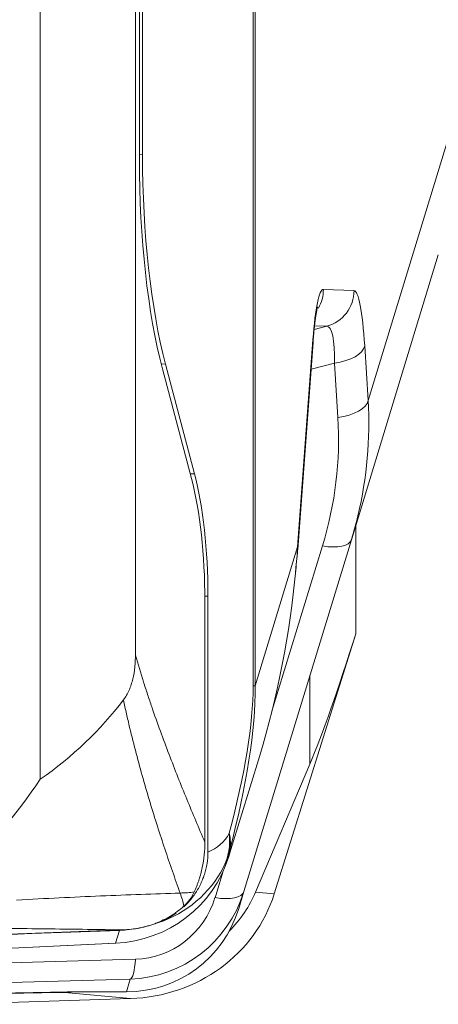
# Model space of a CAD drawing. Header units: millimetres. Extents: x 4 to 836, y 5 to 589.
# Tile 118 of 154: x 703.53 to 712.03, y 257.51 to 277.48. Entities that reach past the tile are written whole.
import ezdxf

# ---------------------------------------------------------------- set-up
doc = ezdxf.new("R2010")
doc.units = ezdxf.units.MM
doc.layers.add('1', color=7, linetype='Continuous', true_color=0xffffff)
doc.styles.add('ideas_simplex', font='simplex.shx')
doc.dimstyles.get("Standard").update_dxf_attribs({"dimtxt": 0.18, "dimasz": 0.18, "dimexe": 0.18, "dimexo": 0.0625, "dimgap": 0.09, "dimtad": 0, "dimtih": 1, "dimtoh": 1, "dimdec": 4, "dimzin": 0, "dimdsep": 46, "dimtxsty": 'Standard', "dimcen": 0.09, "dimadec": 0, "dimazin": 0, "dimtfac": 1, "dimtdec": 4, "dimtofl": 0, "dimtmove": 0, "dimatfit": 3, "dimfxl": 1, "dimtolj": 1, "dimtzin": 0, "dimarcsym": 0})

# ---------------------------------------------------------------- blocks, each defined once
blk = doc.blocks.new('_U1')
at = {"layer": '1', "color": 152, "lineweight": 13}
for p, q in [((687.377459, 306.372389), (765.429845, 306.372389)), ((706.014546, 253.711148), (765.429845, 253.711148))]:
    blk.add_line(p, q, dxfattribs=at)
at = {"layer": '1', "color": 27, "lineweight": 13}
blk.add_line((763.429845, 306.372389), (763.429845, 253.711148), dxfattribs=at)
at = {"layer": '1', "color": 87, "lineweight": 25}
for p, q in [((761.929845, 287.144268), (756.304845, 287.144268)), ((756.304845, 287.144268), (756.304845, 285.644268)), ((761.929845, 285.644268), (761.929845, 287.144268)), ((756.304845, 274.439268), (756.304845, 272.939268)), ((761.929845, 272.939268), (761.929845, 274.439268)), ((756.304845, 272.939268), (761.929845, 272.939268))]:
    blk.add_line(p, q, dxfattribs=at)
at = {"layer": '1', "color": 27, "lineweight": 18}
for points in [[(763.429845, 306.372389), (763.958826, 303.372391), (762.900864, 303.372387)], [(763.429845, 253.711148), (762.900864, 256.711146), (763.958826, 256.71115)]]:
    blk.add_solid(points, dxfattribs=at)
at = {"layer": '1', "color": 87, "linetype": 'Continuous', "lineweight": 25, "char_height": 3, "attachment_point": 7, "rotation": 90, "line_spacing_factor": 1.204819, "style": 'ideas_simplex'}
for s, insert in [('\\W1.2097;52,7', (754.463845, 274.386768)), ('\\W1.2097;2.07', (761.776345, 274.386768))]:
    blk.add_mtext(s, dxfattribs=dict(at, insert=insert))
blk = doc.blocks.new('_U6')
at = {"layer": '1', "color": 152, "lineweight": 13}
for p, q in [((678.538624, 315.211223), (784.688083, 315.211223)), ((650.312249, 253.711148), (784.688083, 253.711148))]:
    blk.add_line(p, q, dxfattribs=at)
at = {"layer": '1', "color": 27, "lineweight": 13}
blk.add_line((782.688083, 315.211223), (782.688083, 253.711148), dxfattribs=at)
at = {"layer": '1', "color": 87, "lineweight": 25}
for p, q in [((781.188083, 293.048685), (775.563083, 293.048685)), ((775.563083, 293.048685), (775.563083, 291.548685)), ((781.188083, 291.548685), (781.188083, 293.048685)), ((775.563083, 277.373685), (775.563083, 275.873685)), ((781.188083, 275.873685), (781.188083, 277.373685)), ((775.563083, 275.873685), (781.188083, 275.873685))]:
    blk.add_line(p, q, dxfattribs=at)
at = {"layer": '1', "color": 27, "lineweight": 18}
for points in [[(782.688083, 315.211223), (783.217064, 312.211225), (782.159102, 312.211221)], [(782.688083, 253.711148), (782.159102, 256.711146), (783.217064, 256.71115)]]:
    blk.add_solid(points, dxfattribs=at)
at = {"layer": '1', "color": 87, "linetype": 'Continuous', "lineweight": 25, "char_height": 3, "attachment_point": 7, "rotation": 90, "line_spacing_factor": 1.204819, "style": 'ideas_simplex'}
for s, insert in [('\\W1.2558;2.421', (781.034583, 277.321185)), ('\\W1.2097;61,5', (773.722083, 278.806185))]:
    blk.add_mtext(s, dxfattribs=dict(at, insert=insert))

msp = doc.modelspace()

# ---------------------------------------------------------------- linework, layer by layer
at = {"layer": '1', "color": 9, "linetype": 'Continuous', "lineweight": 18}
for p, q in [((703.95, 262.077), (703.95, 346.345)), ((705.882, 343.825), (705.882, 264.598)), ((705.965, 333.773), (705.965, 274.65)), ((706.027, 274.746), (706.027, 333.676)), ((712.032, 272.714), (710.266, 266.937)), ((709.179, 266.737), (709.488, 270.939)), ((706.493, 270.499), (707.082, 268.272)), ((707.02, 268.175), (706.431, 270.403)), ((710.266, 266.937), (708.085, 259.804)), ((707.292, 260.804), (707.292, 265.698)), ((707.354, 265.794), (707.354, 260.602)), ((708.702, 259.755), (710.355, 265.029)), ((708.406, 262.563), (707.821, 260.652)), ((709.425, 262.385), (708.323, 259.791)), ((707.821, 260.652), (707.779, 260.513)), ((708.085, 259.804), (707.979, 259.457)), ((703.32, 258.939), (705.631, 259.023)), ((705.557, 259.012), (703.78, 258.948)), ((692.388, 258.143), (705.486, 258.753)), ((705.477, 258.753), (705.486, 258.753)), ((705.783, 257.63), (686.039, 257)), ((705.262, 257.768), (705.699, 257.768))]:
    msp.add_line(p, q, dxfattribs=at)
at = {"layer": '1', "color": 9, "linetype": 'Continuous', "lineweight": 13}
for p, q in [((708.273, 263.973), (708.273, 344.449)), ((708.314, 344.449), (708.314, 263.973)), ((710.607, 269.762), (712.541, 276.088)), ((705.965, 274.747), (706.027, 274.746)), ((709.698, 272.013), (710.32, 271.991)), ((709.512, 271.199), (709.769, 271.267)), ((709.769, 271.267), (709.52, 271.276)), ((709.176, 266.792), (709.485, 270.994)), ((710.537, 270.866), (710.607, 269.762)), ((706.493, 270.499), (706.405, 270.501)), ((709.922, 270.52), (709.448, 270.393)), ((709.992, 269.415), (709.922, 270.52)), ((706.994, 268.273), (707.082, 268.272)), ((710.355, 267.228), (710.355, 265.029)), ((708.314, 263.973), (709.176, 266.792)), ((708.654, 263.456), (709.679, 266.81)), ((707.354, 265.794), (707.291, 265.795)), ((709.425, 262.385), (709.425, 264.186)), ((708.314, 263.973), (708.273, 263.973)), ((707.498, 259.676), (707.656, 260.193)), ((708.323, 259.791), (708.702, 259.755)), ((703.78, 258.956), (703.78, 258.948)), ((705.477, 258.753), (705.557, 259.012)), ((692.38, 258.143), (705.477, 258.753)), ((694.897, 258.113), (705.881, 258.426)), ((705.777, 258.024), (692.554, 257.647)), ((705.699, 257.768), (705.777, 258.024)), ((705.783, 257.63), (704.447, 257.754))]:
    msp.add_line(p, q, dxfattribs=at)
at = {"layer": '1', "color": 9, "linetype": 'Continuous', "lineweight": 18}
msp.add_arc((695.539, 267.711), 10.124, 311.6677, 326.1868, dxfattribs=at)
for centre, major_axis, ratio, start_param, end_param in [((707.558, 274.63), (-0.006, 6.001), 0.265596, 1.567206, 2.3521), ((707.621, 274.726), (-0.006, 6.001), 0.265596, 1.567206, 2.3521), ((706.425, 265.806), (-0.003, 3.5), 0.265596, 4.708799, 5.493692), ((706.362, 265.71), (-0.003, 3.5), 0.265596, 4.708799, 5.493692), ((700.389, 268.834), (-10.108, -1.836), 0.86618, 2.721247, 2.776374), ((699.575, 267.882), (-0.324, -13.758), 0.700701, 1.190423, 1.473344), ((710.485, 266.826), (-1.453, -5.094), 0.073488, 0.533162, 1.231294), ((699.065, 267.711), (-7.96, 0), 0.896513, 2.2316, 2.542502), ((705.378, 261.211), (-2.492, -0.276), 0.981028, 1.501972, 2.741344), ((705.701, 260.557), (-0.059, 2.533), 0.985057, 3.14841, 4.387782), ((705.646, 260.629), (-3.177, 0.239), 0.941521, 1.684461, 2.926011), ((704.223, 260.762), (-4.27, 0.253), 0.700952, 2.596941, 2.89671), ((705.614, 260.271), (-1.471, 2.063), 0.964152, 2.539361, 3.778733), ((705.47, 261.512), (-1.664, -1.87), 0.998377, 0.762518, 1.088078), ((703.807, 258.921), (-0.8, -0.028), 0.034878, 4.746075, 6.180015), ((701.585, 257.511), (-5, -0.175), 0.034878, 4.101628, 4.536636), ((701.585, 257.511), (-5.2, -0.182), 0.034878, 3.925771, 4.536636)]:
    msp.add_ellipse(centre, major_axis=major_axis, ratio=ratio, start_param=start_param, end_param=end_param, dxfattribs=at)
at = {"layer": '1', "color": 9, "linetype": 'Continuous', "lineweight": 13}
for centre, major_axis, ratio, start_param, end_param in [((709.701, 269.682), (-0.004, 2.331), 0.110886, 6.279154, 7.255857), ((708.953, 272.013), (0.026, 0.75), 0.993398, 4.219902, 4.746609), ((709.575, 271.991), (0.026, 0.75), 0.993398, 3.439847, 4.746609), ((710.307, 269.661), (-0.012, -2.33), 0.11226, 2.115018, 3.138297), ((709.562, 269.661), (-0.219, -1.606), 0.17875, 2.159014, 3.182293), ((708.74, 270.994), (-0.748, 0.055), 0.536922, 3.141587, 3.277917), ((709.792, 270.866), (0.749, 0.047), 0.477313, 4.857217, 6.152339), ((709.862, 269.762), (0.749, 0.047), 0.477313, 4.857217, 6.152339), ((700.389, 268.834), (-10.108, -1.836), 0.86618, 2.776374, 3.038811), ((700.519, 268.487), (-9.35, -1.868), 0.859177, 2.708291, 3.025856), ((709.549, 267.157), (0.717, -0.219), 0.410432, 5.018377, 6.283185), ((699.575, 267.882), (-0.324, -13.758), 0.700701, 1.473344, 1.507988), ((708.431, 266.792), (-0.748, 0.055), 0.536922, 3.141952, 3.277917), ((693.242, 242.43), (-14.42, -23.229), 0.182529, 2.600372, 2.855615), ((691.793, 242.43), (-15.709, -23.718), 0.215587, 2.575332, 2.830575), ((706.933, 261.556), (-0.595, 0.864), 0.873962, 2.928911, 3.56686), ((706.337, 260.983), (1.323, -0.706), 0.869113, 0.013492, 0.550689), ((706.337, 260.983), (1.449, -0.387), 0.693316, 0.031738, 0.367362), ((706.337, 260.983), (-1.259, 0.816), 0.997604, 3.238208, 3.4785), ((705.484, 261.556), (-1.492, 2.065), 0.947978, 2.850744, 3.582639), ((705.831, 260.21), (-0.033, 1.784), 0.978552, 3.151456, 4.390828), ((707.368, 260.023), (0.717, -0.219), 0.410432, 5.018377, 6.283185), ((705.751, 258.773), (-0.021, 0.75), 0.181414, 3.177067, 4.226383)]:
    msp.add_ellipse(centre, major_axis=major_axis, ratio=ratio, start_param=start_param, end_param=end_param, dxfattribs=at)
at = {"layer": '1', "color": 9, "linetype": 'Continuous', "lineweight": 18}
for points, knots in [([(709.505, 271.138), (709.514, 271.229), (709.531, 271.385), (709.557, 271.553), (709.577, 271.64), (709.582, 271.658), (709.582, 271.658)], [0, 0, 0, 0, 0.311172, 0.601237, 0.847161, 1, 1, 1, 1]), ([(705.638, 263.687), (705.684, 263.747), (705.722, 263.813), (705.762, 263.903), (705.769, 263.921), (705.784, 263.958), (705.79, 263.977), (705.809, 264.034), (705.82, 264.073), (705.849, 264.19), (705.862, 264.27), (705.874, 264.392), (705.877, 264.433), (705.881, 264.515), (705.882, 264.557), (705.882, 264.598)], [0, 0, 0, 0, 0.25, 0.25, 0.3125, 0.3125, 0.375, 0.375, 0.5, 0.5, 0.75, 0.75, 0.875, 0.875, 1, 1, 1, 1]), ([(707.292, 260.804), (707.292, 260.716), (707.288, 260.63), (707.27, 260.457), (707.257, 260.372), (707.222, 260.203), (707.2, 260.119), (707.165, 260.015), (707.158, 259.994), (707.143, 259.953), (707.12, 259.892), (707.094, 259.831), (707.076, 259.792)], [0, 0, 0, 0, 0.25, 0.25, 0.5, 0.5, 0.75, 0.75, 0.8125, 0.8125, 0.875, 1, 1, 1, 1]), ([(706.865, 259.491), (706.887, 259.511), (706.907, 259.531), (706.981, 259.608), (707.03, 259.667), (707.097, 259.762), (707.118, 259.794), (707.148, 259.844), (707.158, 259.861), (707.177, 259.895), (707.186, 259.912), (707.229, 259.999), (707.258, 260.07), (707.294, 260.18), (707.304, 260.217), (707.318, 260.273), (707.322, 260.292), (707.329, 260.331), (707.333, 260.35), (707.348, 260.446), (707.354, 260.524), (707.354, 260.602)], [0, 0, 0, 0, 0.070286, 0.070286, 0.256229, 0.256229, 0.3492, 0.3492, 0.395686, 0.395686, 0.442172, 0.442172, 0.628115, 0.628115, 0.721086, 0.721086, 0.767572, 0.767572, 0.814057, 0.814057, 1, 1, 1, 1]), ([(707.076, 259.792), (707.051, 259.738), (707.02, 259.687), (706.951, 259.593), (706.912, 259.549), (706.868, 259.508)], [0, 0, 0, 0, 0.5, 0.5, 1, 1, 1, 1]), ([(706.868, 259.508), (706.827, 259.47), (706.783, 259.434), (706.715, 259.383), (706.692, 259.366), (706.645, 259.334), (706.621, 259.319), (706.5, 259.246), (706.399, 259.197), (706.267, 259.146), (706.24, 259.136), (706.186, 259.118), (706.159, 259.11), (706.077, 259.087), (706.023, 259.073), (705.857, 259.04), (705.745, 259.027), (705.631, 259.023)], [0, 0, 0, 0, 0.125, 0.125, 0.1875, 0.1875, 0.25, 0.25, 0.5, 0.5, 0.5625, 0.5625, 0.625, 0.625, 0.75, 0.75, 1, 1, 1, 1]), ([(706.351, 259.172), (706.424, 259.2), (706.548, 259.257), (706.662, 259.33), (706.71, 259.364)], [0, 0, 0, 0, 0.567537, 1, 1, 1, 1])]:
    msp.add_open_spline(points, degree=3, knots=knots, dxfattribs=at)
for points, degree in [([(709.488, 270.939), (709.495, 271.052), (709.505, 271.138)], 2), ([(709.13, 266.275), (709.179, 266.737)], 1), ([(707.668, 260.293), (707.732, 260.407), (707.783, 260.527), (707.821, 260.652)], 3), ([(704.447, 257.754), (704.489, 257.755), (704.53, 257.756), (704.57, 257.757)], 3)]:
    msp.add_open_spline(points, degree=degree, dxfattribs=at)
at = {"layer": '1', "color": 9, "linetype": 'Continuous', "lineweight": 13}
for points, knots in [([(705.882, 264.598), (705.935, 264.412), (705.99, 264.232), (706.073, 263.969), (706.101, 263.883), (706.158, 263.712), (706.186, 263.628), (706.272, 263.378), (706.33, 263.215), (706.447, 262.895), (706.506, 262.737), (706.624, 262.427), (706.684, 262.274), (706.804, 261.972), (706.865, 261.822), (707.047, 261.379), (707.169, 261.089), (707.292, 260.804)], [0, 0, 0, 0, 0.125, 0.125, 0.1875, 0.1875, 0.25, 0.25, 0.375, 0.375, 0.5, 0.5, 0.625, 0.625, 0.75, 0.75, 1, 1, 1, 1]), ([(706.79, 259.77), (706.685, 260.063), (706.581, 260.361), (706.428, 260.818), (706.378, 260.972), (706.278, 261.285), (706.229, 261.443), (706.131, 261.765), (706.084, 261.928), (705.989, 262.26), (705.943, 262.429), (705.852, 262.774), (705.808, 262.95), (705.743, 263.221), (705.721, 263.313), (705.679, 263.498), (705.659, 263.592), (705.638, 263.687)], [0, 0, 0, 0, 0.25, 0.25, 0.375, 0.375, 0.5, 0.5, 0.625, 0.625, 0.75, 0.75, 0.875, 0.875, 0.9375, 0.9375, 1, 1, 1, 1]), ([(703.469, 259.629), (703.764, 259.645), (704.053, 259.659), (704.621, 259.686), (704.9, 259.699), (705.452, 259.722), (705.724, 259.733), (706.261, 259.752), (706.527, 259.762), (706.79, 259.77)], [0, 0, 0, 0, 0.25, 0.25, 0.5, 0.5, 0.75, 0.75, 1, 1, 1, 1]), ([(706.79, 259.77), (706.841, 259.771), (706.89, 259.774), (706.985, 259.781), (707.031, 259.786), (707.076, 259.792)], [0, 0, 0, 0, 0.5, 0.5, 1, 1, 1, 1]), ([(706.868, 259.508), (706.859, 259.549), (706.848, 259.591), (706.822, 259.678), (706.807, 259.723), (706.79, 259.77)], [0, 0, 0, 0, 0.5, 0.5, 1, 1, 1, 1]), ([(705.631, 259.023), (705.39, 259.027), (705.147, 259.03), (704.656, 259.037), (704.408, 259.04), (703.906, 259.046), (703.653, 259.049), (703.138, 259.054), (702.877, 259.056), (702.612, 259.058)], [0, 0, 0, 0, 0.25, 0.25, 0.5, 0.5, 0.75, 0.75, 1, 1, 1, 1])]:
    msp.add_open_spline(points, degree=3, knots=knots, dxfattribs=at)
msp.add_open_spline([(707.794, 260.629), (707.809, 260.634), (707.818, 260.642), (707.821, 260.652)], degree=3, dxfattribs=at)

# ---------------------------------------------------------------- dimensions: what is measured, and where the dimension line sits
at = {"layer": '1', "color": 87, "linetype": 'Continuous', "lineweight": 25}
for base, p1, p2, text, override, picture, middle in [((782.688, 315.211), (647.552, 253.711), (676.039, 315.211), '<>\\P[\\C87;{\\H1.00x;\\Fsimplex.shx;2.421\\Fsimplex.shx;}\\C87; ]', {"dimtxt": 3, "dimasz": 3, "dimexe": 2, "dimexo": 2.5, "dimgap": 1.5, "dimtad": 1, "dimtih": 0, "dimtoh": 0, "dimdec": 2, "dimlfac": 1, "dimzin": 8, "dimdsep": 44, "dimlunit": 2, "dimtxsty": 'ideas_simplex', "dimsah": 1, "dimse1": 0, "dimse2": 0, "dimsd1": 0, "dimsd2": 0, "dimclrd": 27, "dimclre": 152, "dimclrt": 87, "dimtol": 0, "dimtm": -0.1, "dimtfac": 0.5, "dimtdec": 2, "dimtofl": 1, "dimtmove": 0, "dimtzin": 8, "dimlwd": 13, "dimlwe": 13}, '_U6', (782.688, 284.461)), ((763.43, 306.372), (701.139, 253.711), (684.877, 306.372), '<>\\P[\\C87;{\\H1.00x;\\Fsimplex.shx;2.07\\Fsimplex.shx;}\\C87; ]', {"dimtxt": 3, "dimasz": 3, "dimexe": 2, "dimexo": 2.5, "dimgap": 1.5, "dimtad": 1, "dimtih": 0, "dimtoh": 0, "dimdec": 1, "dimlfac": 1, "dimzin": 8, "dimdsep": 44, "dimlunit": 2, "dimtxsty": 'ideas_simplex', "dimsah": 1, "dimse1": 0, "dimse2": 0, "dimsd1": 0, "dimsd2": 0, "dimclrd": 27, "dimclre": 152, "dimclrt": 87, "dimtol": 0, "dimtm": -0.1, "dimtfac": 0.5, "dimtdec": 2, "dimtofl": 1, "dimtmove": 0, "dimtzin": 8, "dimlwd": 13, "dimlwe": 13}, '_U1', (763.43, 280.042))]:
    dim = msp.add_linear_dim(base=base, p1=p1, p2=p2, angle=270, text=text, dimstyle='Standard', override=override, dxfattribs=at)
    dim.commit()
    dim.dimension.update_dxf_attribs({"geometry": picture, "text_midpoint": middle, "dimtype": 160})

doc.saveas('drawing.dxf')
